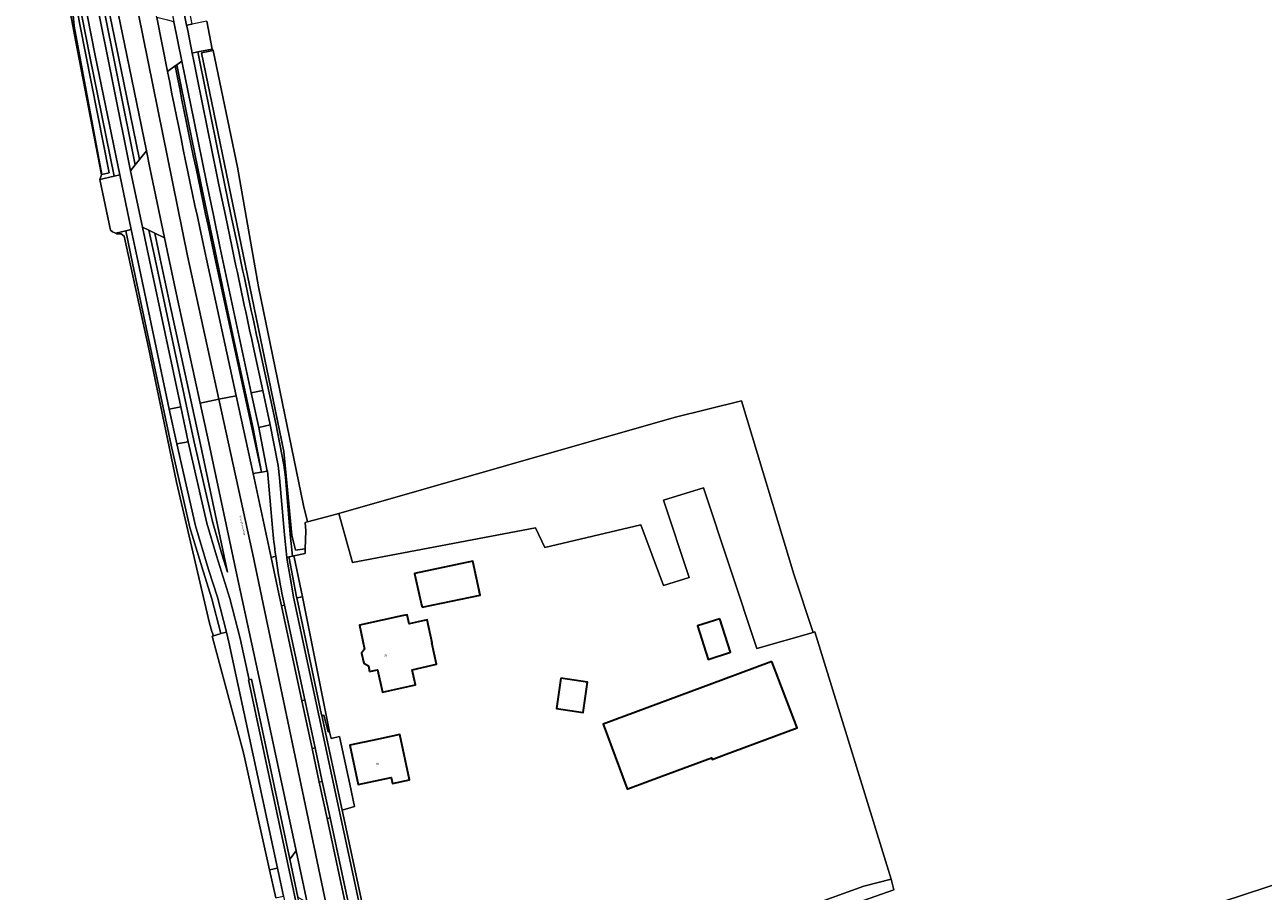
# Model space of a CAD drawing. Header units: metres. Extents: x 201541 to 204988, y 387833 to 394342.
# Tile 77 of 214: x 203878 to 204094, y 390160 to 390311. Entities that reach past the tile are written whole.
import ezdxf
from ezdxf.enums import TextEntityAlignment as Align

# ---------------------------------------------------------------- set-up
doc = ezdxf.new("R2010")
doc.units = ezdxf.units.M
doc.layers.get('Defpoints').update_dxf_attribs({"lineweight": 25})
for name, color, linetype, lineweight in [('B-WE-GR-BOUWLAND-GV', 80, 'Continuous', 13), ('B-WE-GR-GRAS-GV', 60, 'Continuous', 13), ('B-WE-GR-GROENVOORZIENING-GV', 80, 'Continuous', 18), ('B-WE-GR-HOUTWAL-GV', 40, 'Continuous', 13), ('B-WE-IE-TERREINAFSCHEIDING_KUNSTMATIG_HEKWERK-G', 20, 'IE-TERREINAFSCHEIDING-KUNSTMATIG', 18), ('B-WE-OG-BEBOUWING-GV', 7, 'Continuous', 35), ('B-WE-OG-BEBOUWING-T18', 10, 'Continuous', 18), ('B-WE-OG-TERREIN_CULTUURSCHEIDING-GV', 7, 'Continuous', 18), ('B-WE-OG-TERREIN_ERF-GV', 7, 'Continuous', 18), ('B-WE-OG-WATER_GREPPEL-GV', 160, 'Continuous', 18), ('B-WE-OG-WATER_SLOOT-GV', 120, 'Continuous', 18), ('B-WE-VH-ONVERHARD-GV', 252, 'Continuous', 18), ('B-WE-VH-VERHARDING_ASFALT-GV', 252, 'Continuous', 18), ('B-WE-VH-VERHARDING_BETON-GV', 252, 'Continuous', 18), ('B-WE-VH-VERHARDING_BETONSTRAATSTEEN-GV', 252, 'Continuous', 18), ('B-WE-VH-VERHARDING_TEGEL-GV', 252, 'Continuous', 18)]:
    doc.layers.add(name, color=color, linetype=linetype, lineweight=lineweight)
doc.styles.add('NLCS-ISO-M200-T18', font='NLCS-ISO.ttf', dxfattribs={"height": 0.36})
doc.linetypes.add('IE-TERREINAFSCHEIDING-KUNSTMATIG', pattern='A,4,[82,NLCS.SHX,S=0.75,R=90,X=0,Y=0],4,-2', length=10)

msp = doc.modelspace()

# ---------------------------------------------------------------- linework, layer by layer
at = {"layer": 'B-WE-GR-BOUWLAND-GV'}
for points in [[(203909.735, 390311.964), (203910.66, 390307.109), (203910.833, 390306.837), (203915.104, 390286.48), (203918.784, 390265.583), (203926.602, 390227.371), (203927.333, 390224.523), (203930.606, 390225.363), (203932.786, 390225.987), (203991.362, 390242.766), (204003.104, 390245.664), (204012.268, 390215.397), (204015.63, 390205.165), (204015.94, 390205.284), (204029.242, 390162.102), (204029.747, 390160.204), (203945.07, 390130.488)], [(204087.075, 390158.112), (204102.516, 390163.185)]]:
    msp.add_lwpolyline(points, dxfattribs=at)
at = {"layer": 'B-WE-GR-GRAS-GV'}
msp.add_lwpolyline([(203921.758, 390158.819), (203920.697, 390163.698), (203916.151, 390184.153), (203910.649, 390204.554), (203910.873, 390204.614), (203910.633, 390205.378), (203910.188, 390206.794), (203906.866, 390221.048), (203904.408, 390231.467), (203899.571, 390254.985), (203895.316, 390274.428), (203894.745, 390274.849), (203894.036, 390274.849), (203893.812, 390274.939), (203893.275, 390275.155), (203892.917, 390275.501), (203891.03, 390284.343), (203891.355, 390285.114), (203886.834, 390308.355), (203882.654, 390330.658)], dxfattribs=at)
msp.add_lwpolyline([(203946.679, 390112.028), (203947.017, 390112.1), (203948.11, 390112.294), (203945.07, 390130.488), (204029.747, 390160.204), (204029.242, 390162.102), (204024.476, 390160.834), (203943.82, 390131.744), (203942.571, 390131.263), (203943.328, 390127.672)], close=True, dxfattribs=at)
at = {"layer": 'B-WE-GR-GROENVOORZIENING-GV'}
msp.add_lwpolyline([(203885.168, 390342.458), (203890.34, 390316.069), (203896.387, 390285.868), (203897.205, 390286.878), (203891.321, 390316.263), (203885.945, 390343.692)], dxfattribs=at)
for points in [[(203918.814, 390240.985), (203917.502, 390247.052), (203915.566, 390256), (203913.815, 390264.152), (203912.084, 390272.308), (203910.871, 390278.089), (203909.669, 390283.871), (203907.503, 390294.436), (203905.359, 390305.006), (203904.468, 390304.366), (203906.523, 390294.236), (203908.69, 390283.669), (203909.892, 390277.885), (203911.106, 390272.102), (203912.837, 390263.943), (203914.588, 390255.789), (203917.832, 390240.796), (203919.296, 390233.209), (203920.28, 390233.388)], [(203922.077, 390163.993), (203913.603, 390203.511), (203913.154, 390205.24), (203912.186, 390204.989), (203912.055, 390204.955), (203910.873, 390204.614), (203910.649, 390204.554), (203916.151, 390184.153), (203920.697, 390163.698)], [(203920.697, 390163.698), (203921.758, 390158.819), (203922.547, 390158.99), (203923.126, 390159.117), (203922.077, 390163.993)]]:
    msp.add_lwpolyline(points, close=True, dxfattribs=at)
at = {"layer": 'B-WE-GR-HOUTWAL-GV'}
msp.add_lwpolyline([(204015.63, 390205.165), (204012.268, 390215.397), (204003.104, 390245.664), (203991.362, 390242.766), (203932.786, 390225.987), (203935.147, 390217.395), (203967.117, 390223.476), (203968.79, 390220.036), (203985.552, 390223.963), (203989.505, 390213.367), (203993.966, 390214.786), (203989.512, 390228.305), (203996.489, 390230.431), (204005.791, 390202.411)], close=True, dxfattribs=at)
at = {"layer": 'B-WE-IE-TERREINAFSCHEIDING_KUNSTMATIG_HEKWERK-G'}
msp.add_lwpolyline([(204015.63, 390205.165), (204015.94, 390205.284), (204029.242, 390162.102), (204024.476, 390160.834)], dxfattribs=at)
at = {"layer": 'B-WE-OG-BEBOUWING-GV'}
for points in [[(203947.315, 390209.579), (203957.47, 390211.728), (203956.213, 390217.672), (203946, 390215.512), (203946.182, 390214.689), (203947.221, 390210.003)], [(203938.165, 390198.381), (203939.532, 390198.683), (203940.395, 390194.777), (203946.156, 390196.05), (203945.574, 390198.686), (203949.86, 390199.633), (203949.036, 390203.363), (203949.114, 390203.38), (203948.224, 390207.413), (203945.05, 390206.712), (203944.702, 390208.289), (203943.803, 390208.09), (203940.344, 390207.325), (203936.382, 390206.45), (203937.288, 390202.294), (203936.749, 390201.579), (203937.159, 390199.797), (203937.952, 390199.372)], [(203999.324, 390207.592), (203995.439, 390206.346), (203997.321, 390200.477), (204001.206, 390201.723)], [(204008.438, 390200.09), (204000, 390196.971), (203978.953, 390189.189), (203983.149, 390177.841), (203983.264, 390177.884), (203989.199, 390180.078), (203997.874, 390183.285), (203997.973, 390183.018), (204000, 390183.768), (204012.84, 390188.515)], [(203971.593, 390197.201), (203970.805, 390191.926), (203975.461, 390191.23), (203976.249, 390196.505)], [(203939.693, 390186.555), (203934.736, 390185.506), (203936.189, 390178.642), (203941.934, 390179.858), (203942.154, 390178.821), (203945.116, 390179.448), (203943.444, 390187.349)]]:
    msp.add_lwpolyline(points, close=True, dxfattribs=at)
at = {"layer": 'B-WE-OG-TERREIN_CULTUURSCHEIDING-GV'}
for points in [[(203877.93, 390365.662), (203879.57, 390365.891), (203880.424, 390352.08), (203882.211, 390339.887), (203886.312, 390318.126), (203887.569, 390311.392), (203892.697, 390285.476), (203891.399, 390285.219), (203891.355, 390285.114), (203891.03, 390284.343), (203893.545, 390284.92), (203889.267, 390305.797), (203882.171, 390341.986)], [(203897.205, 390286.878), (203897.957, 390287.809), (203894.686, 390303.755), (203891.685, 390318.506), (203889.335, 390330.896), (203887.098, 390342.962), (203885.568, 390351.213), (203884.879, 390351.083)], [(203885.945, 390343.692), (203891.321, 390316.263), (203897.205, 390286.878)], [(203908.811, 390306.435), (203910.833, 390306.837), (203910.66, 390307.109), (203908.147, 390306.609)], [(203918.98, 390254.577), (203921.776, 390241.668), (203923.173, 390234.493), (203923.444, 390232.334), (203924.293, 390222.341), (203924.712, 390218.505), (203924.946, 390218.554), (203926.89, 390218.961), (203926.918, 390219.798), (203925.244, 390219.547), (203924.595, 390222.212), (203923.202, 390236.796), (203915.736, 390272.924), (203908.811, 390306.435)], [(203919.273, 390233.204), (203919.296, 390233.209), (203917.832, 390240.796), (203914.588, 390255.789), (203912.837, 390263.943), (203911.106, 390272.102), (203909.892, 390277.885), (203908.69, 390283.669), (203906.523, 390294.236), (203904.468, 390304.366), (203904.189, 390304.165)], [(203912.826, 390283.619), (203913.946, 390278.236), (203915.073, 390272.866)], [(203910.795, 390272.335), (203911.146, 390270.712), (203919.273, 390233.204)], [(204257.048, 390061.96), (204257.891, 390062.631), (204249.496, 390076.989), (204221.567, 390124.01), (204215.062, 390134.889), (204210.083, 390131.547), (204210.27, 390131.231), (204200.774, 390125.703), (204183.59, 390152.116), (204181.56, 390155.268), (204173.985, 390165.995), (204164.919, 390180.26), (204169.133, 390182.199), (204167.191, 390185.39), (204102.516, 390163.185), (204087.075, 390158.112), (204090.601, 390136.962), (204096.791, 390113.782), (204108.341, 390086.66), (204128.19, 390089.956)]]:
    msp.add_lwpolyline(points, dxfattribs=at)
for points in [[(203908.147, 390306.609, 0.0017805), (203912.826, 390283.619)], [(203904.189, 390304.165, 0.0041156), (203910.795, 390272.335)], [(203915.073, 390272.866, 0.0013631), (203918.98, 390254.577)]]:
    msp.add_lwpolyline(points, format="xyb", dxfattribs=at)
for points in [[(203899.571, 390254.985), (203904.408, 390231.467), (203906.866, 390221.048), (203910.188, 390206.794), (203910.633, 390205.378), (203910.873, 390204.614), (203912.055, 390204.955), (203912.186, 390204.989), (203910.605, 390211.084), (203909.085, 390215.88), (203906.777, 390223.549), (203903.487, 390237.921), (203896.767, 390269.687), (203895.569, 390275.352), (203893.812, 390274.939), (203894.036, 390274.849), (203894.745, 390274.849), (203895.316, 390274.428)], [(203907.446, 390238.718), (203910.698, 390224.562), (203912.362, 390218.838), (203913.347, 390215.701), (203908.612, 390238.015), (203903.159, 390263.115), (203901.584, 390270.473), (203900.622, 390274.973), (203899.627, 390275.446), (203900.694, 390270.434)]]:
    msp.add_lwpolyline(points, close=True, dxfattribs=at)
at = {"layer": 'B-WE-OG-TERREIN_ERF-GV'}
msp.add_lwpolyline([(203943.82, 390131.744), (204024.476, 390160.834), (204029.242, 390162.102), (204015.94, 390205.284), (204015.63, 390205.165), (204005.791, 390202.411), (203996.489, 390230.431), (203989.512, 390228.305), (203993.966, 390214.786), (203989.505, 390213.367), (203985.552, 390223.963), (203968.79, 390220.036), (203967.117, 390223.476), (203935.147, 390217.395), (203932.786, 390225.987), (203930.606, 390225.363), (203927.333, 390224.523), (203926.884, 390224.408), (203927.022, 390222.96), (203926.918, 390219.798), (203926.89, 390218.961), (203924.946, 390218.554), (203924.986, 390218.359), (203926.43, 390211.41), (203931.173, 390187.838), (203931.432, 390186.684), (203932.922, 390186.985), (203934.727, 390178.699), (203935.529, 390174.758), (203933.36, 390174.155), (203937.489, 390154.88)], dxfattribs=at)
for points in [[(203946.182, 390214.689), (203946, 390215.512), (203956.213, 390217.672), (203957.47, 390211.728), (203947.315, 390209.579), (203947.221, 390210.003)], [(203938.165, 390198.381), (203937.952, 390199.372), (203937.159, 390199.797), (203936.749, 390201.579), (203937.288, 390202.294), (203936.382, 390206.45), (203940.344, 390207.325), (203943.803, 390208.09), (203944.702, 390208.289), (203945.05, 390206.712), (203948.224, 390207.413), (203949.114, 390203.38), (203949.036, 390203.363), (203949.86, 390199.633), (203945.574, 390198.686), (203946.156, 390196.05), (203940.395, 390194.777), (203939.532, 390198.683)], [(203999.324, 390207.592), (204001.206, 390201.723), (203997.321, 390200.477), (203995.439, 390206.346)], [(203997.874, 390183.285), (203989.199, 390180.078), (203983.264, 390177.884), (203983.149, 390177.841), (203978.953, 390189.189), (204000, 390196.971), (204008.438, 390200.09), (204012.84, 390188.515), (204000, 390183.768), (203997.973, 390183.018)], [(203971.593, 390197.201), (203976.249, 390196.505), (203975.461, 390191.23), (203970.805, 390191.926)], [(203934.736, 390185.506), (203939.693, 390186.555), (203943.444, 390187.349), (203945.116, 390179.448), (203942.154, 390178.821), (203941.934, 390179.858), (203936.189, 390178.642)]]:
    msp.add_lwpolyline(points, close=True, dxfattribs=at)
at = {"layer": 'B-WE-OG-WATER_GREPPEL-GV'}
for points in [[(203879.57, 390365.891), (203877.93, 390365.662), (203877.941, 390365.317), (203878.889, 390350.234), (203879.744, 390347.192), (203881.817, 390339.813), (203883.339, 390331.734), (203883.472, 390331.032), (203885.918, 390318.052), (203886.447, 390312.38), (203886.566, 390311.1), (203891.399, 390285.219), (203892.697, 390285.476), (203887.569, 390311.392), (203886.312, 390318.126), (203882.211, 390339.887), (203880.424, 390352.08)], [(203926.918, 390219.798), (203927.022, 390222.96), (203926.884, 390224.408), (203927.333, 390224.523), (203926.602, 390227.371), (203918.784, 390265.583), (203915.104, 390286.48), (203910.833, 390306.837), (203908.811, 390306.435), (203915.736, 390272.924), (203923.202, 390236.796), (203924.595, 390222.212), (203925.244, 390219.547)]]:
    msp.add_lwpolyline(points, close=True, dxfattribs=at)
at = {"layer": 'B-WE-OG-WATER_SLOOT-GV'}
msp.add_lwpolyline([(203882.654, 390330.658), (203886.834, 390308.355), (203891.355, 390285.114), (203891.399, 390285.219), (203886.566, 390311.1), (203886.447, 390312.38), (203882.993, 390330.676)], dxfattribs=at)
at = {"layer": 'B-WE-VH-ONVERHARD-GV'}
for points in [[(203888.573, 390343.235), (203887.042, 390351.49), (203885.568, 390351.213), (203887.098, 390342.962), (203889.335, 390330.896), (203891.685, 390318.506), (203894.686, 390303.755), (203897.957, 390287.809), (203899.179, 390289.319), (203896.156, 390304.055), (203893.157, 390318.795), (203890.809, 390331.172)], [(203904.326, 390320.773), (203905.136, 390316.645), (203906.208, 390311.264), (203907.189, 390311.459), (203906.117, 390316.839), (203905.309, 390320.954)], [(203905.172, 390244.595), (203906.468, 390238.51), (203909.73, 390224.31), (203911.405, 390218.549), (203913.741, 390211.109), (203915.535, 390204.131), (203917.1, 390196.93), (203917.526, 390197.028), (203924.241, 390165.596), (203925.339, 390167.023), (203919.553, 390193.972), (203915.147, 390214.446), (203910.079, 390238.33), (203908.571, 390245.272), (203904.625, 390263.431), (203903.051, 390270.787), (203902.329, 390274.162), (203900.622, 390274.973), (203901.584, 390270.473), (203903.159, 390263.115), (203908.612, 390238.015), (203913.347, 390215.701), (203912.362, 390218.838), (203910.698, 390224.562), (203907.446, 390238.718), (203900.694, 390270.434), (203899.627, 390275.446), (203898.49, 390275.986), (203899.716, 390270.226)], [(203903.181, 390244.199), (203897.745, 390269.894), (203896.543, 390275.58), (203895.569, 390275.352), (203896.767, 390269.687), (203903.487, 390237.921), (203906.777, 390223.549), (203909.085, 390215.88), (203910.605, 390211.084), (203912.186, 390204.989), (203913.154, 390205.24), (203911.566, 390211.361), (203910.04, 390216.175), (203907.744, 390223.805), (203904.465, 390238.128)], [(203931.173, 390187.838), (203926.43, 390211.41), (203925.425, 390211.245), (203926.251, 390207.384), (203929.783, 390190.82), (203929.814, 390190.675), (203930.195, 390190.765), (203930.925, 390187.82)]]:
    msp.add_lwpolyline(points, close=True, dxfattribs=at)
for points in [[(203904.189, 390304.165), (203902.851, 390303.204)], [(203909.329, 390272.018), (203909.68, 390270.395), (203914.853, 390246.524)], [(203914.853, 390246.524), (203917.797, 390232.935), (203919.273, 390233.204), (203911.146, 390270.712), (203910.795, 390272.335)]]:
    msp.add_lwpolyline(points, dxfattribs=at)
for points in [[(203910.795, 390272.335, -0.0041156), (203904.189, 390304.165)], [(203902.851, 390303.204, 0.0040392), (203909.329, 390272.018)]]:
    msp.add_lwpolyline(points, format="xyb", dxfattribs=at)
at = {"layer": 'B-WE-VH-VERHARDING_ASFALT-GV'}
for points in [[(203911.832, 390245.922), (203906.34, 390270.965), (203894.3, 390330.507), (203891.871, 390343.557), (203888.573, 390343.235), (203890.809, 390331.172), (203893.157, 390318.795), (203896.156, 390304.055), (203899.179, 390289.319), (203899.786, 390286.375), (203902.329, 390274.162), (203903.051, 390270.787), (203904.625, 390263.431), (203908.571, 390245.272)], [(203932.56, 390148.297), (203932.334, 390149.326), (203917.781, 390218.795), (203911.832, 390245.922), (203908.571, 390245.272), (203910.079, 390238.33), (203915.147, 390214.446), (203919.553, 390193.972), (203925.339, 390167.023), (203927.274, 390158.013), (203929.492, 390147.666)], [(203911.832, 390245.922), (203917.781, 390218.795), (203932.334, 390149.326), (203932.56, 390148.297), (203935.818, 390148.968), (203933.886, 390157.971), (203930.731, 390172.674), (203929.363, 390179.046), (203928.105, 390184.907), (203926.31, 390193.27), (203922.76, 390209.812), (203922.309, 390211.915), (203920.947, 390218.26), (203917.797, 390232.935), (203914.853, 390246.524)]]:
    msp.add_lwpolyline(points, close=True, dxfattribs=at)
for points in [[(203902.851, 390303.204), (203901.001, 390312.614), (203900.306, 390316.183), (203897.61, 390330.049), (203895.002, 390343.985), (203891.871, 390343.557)], [(203891.871, 390343.557), (203894.3, 390330.507), (203906.34, 390270.965), (203911.832, 390245.922), (203914.853, 390246.524), (203909.68, 390270.395), (203909.329, 390272.018)]]:
    msp.add_lwpolyline(points, dxfattribs=at)
msp.add_lwpolyline([(203909.329, 390272.018, -0.0040392), (203902.851, 390303.204)], format="xyb", dxfattribs=at)
at = {"layer": 'B-WE-VH-VERHARDING_BETON-GV'}
for points in [[(203906.208, 390311.264), (203905.136, 390316.645), (203904.326, 390320.773), (203902.934, 390327.931), (203901.671, 390334.495), (203900.42, 390341.062), (203899.753, 390344.592), (203897.743, 390344.338), (203898.557, 390340.011), (203899.737, 390333.818), (203900.923, 390327.626), (203902.457, 390319.663), (203903.967, 390311.874), (203904.66, 390308.439), (203905.359, 390305.006)], [(203905.359, 390305.006), (203907.503, 390294.436), (203909.669, 390283.871), (203910.871, 390278.089), (203912.084, 390272.308), (203913.815, 390264.152), (203915.566, 390256), (203917.502, 390247.052), (203919.501, 390247.45), (203918.003, 390254.365)], [(203914.094, 390272.661), (203912.967, 390278.031), (203911.847, 390283.416)]]:
    msp.add_lwpolyline(points, dxfattribs=at)
for points in [[(203896.543, 390275.58), (203897.745, 390269.894), (203903.181, 390244.199), (203905.172, 390244.595), (203899.716, 390270.226), (203898.49, 390275.986), (203896.387, 390285.868), (203890.34, 390316.069), (203885.168, 390342.458), (203883.152, 390342.178), (203890.247, 390305.994), (203894.52, 390285.144)], [(203917.502, 390247.052), (203918.814, 390240.985), (203920.799, 390241.456), (203919.501, 390247.45)], [(203906.468, 390238.51), (203905.172, 390244.595), (203903.181, 390244.199), (203904.465, 390238.128)]]:
    msp.add_lwpolyline(points, close=True, dxfattribs=at)
for points in [[(203907.166, 390306.414, -0.0020628), (203906.208, 390311.264)], [(203911.847, 390283.416, -0.0017798), (203907.166, 390306.414)], [(203918.003, 390254.365, -0.0013738), (203914.094, 390272.661)]]:
    msp.add_lwpolyline(points, format="xyb", dxfattribs=at)
at = {"layer": 'B-WE-VH-VERHARDING_BETONSTRAATSTEEN-GV'}
for points in [[(203882.171, 390341.986), (203889.267, 390305.797), (203893.545, 390284.92), (203894.52, 390285.144), (203890.247, 390305.994), (203883.152, 390342.178), (203883.085, 390342.522)], [(203907.166, 390306.414), (203908.147, 390306.609), (203910.66, 390307.109), (203909.735, 390311.964), (203907.189, 390311.459), (203906.208, 390311.264)], [(203908.147, 390306.609), (203907.166, 390306.414)], [(203911.847, 390283.416), (203912.967, 390278.031), (203914.094, 390272.661)], [(203915.073, 390272.866), (203913.946, 390278.236), (203912.826, 390283.619)], [(203918.003, 390254.365), (203919.501, 390247.45)], [(203919.501, 390247.45), (203920.799, 390241.456), (203922.185, 390234.335), (203922.449, 390232.229), (203923.298, 390222.244), (203923.729, 390218.299), (203924.101, 390218.377), (203924.712, 390218.505), (203924.293, 390222.341), (203923.444, 390232.334), (203923.173, 390234.493), (203921.776, 390241.668), (203918.98, 390254.577)], [(203921.217, 390223.477), (203920.354, 390233.402), (203920.28, 390233.388), (203919.296, 390233.209), (203919.273, 390233.204), (203917.797, 390232.935), (203920.947, 390218.26), (203921.767, 390218.516)], [(203921.767, 390218.516), (203920.947, 390218.26)], [(203920.947, 390218.26), (203922.309, 390211.915), (203922.76, 390209.812), (203923.296, 390209.939), (203922.848, 390212.031)], [(203937.489, 390154.88), (203933.36, 390174.155), (203929.814, 390190.675), (203929.783, 390190.82), (203926.251, 390207.384), (203925.425, 390211.245), (203925.392, 390211.399), (203924.136, 390218.188), (203924.101, 390218.377), (203923.729, 390218.299), (203923.818, 390217.48), (203924.456, 390213.846), (203924.896, 390211.34), (203938.166, 390149.452)], [(203947.164, 390058.639), (203945.773, 390065.346), (203944.823, 390069.64), (203941.982, 390082.934), (203941.071, 390087.257), (203939.378, 390095.062), (203938.515, 390099.04), (203937.577, 390103.363), (203936.73, 390107.347), (203934.304, 390118.733), (203933.065, 390124.473), (203925.653, 390158.953), (203924.241, 390165.596), (203917.526, 390197.028), (203917.1, 390196.93), (203916.999, 390196.907), (203927.631, 390147.282)]]:
    msp.add_lwpolyline(points, dxfattribs=at)
for points in [[(203905.359, 390305.006), (203904.66, 390308.439), (203903.967, 390311.874), (203902.897, 390312.141), (203902.607, 390312.213), (203901.001, 390312.614), (203902.851, 390303.204), (203904.189, 390304.165), (203904.468, 390304.366)], [(203902.329, 390274.162), (203899.786, 390286.375), (203899.179, 390289.319), (203897.957, 390287.809), (203897.205, 390286.878), (203896.387, 390285.868), (203898.49, 390275.986), (203899.627, 390275.446), (203900.622, 390274.973)], [(203891.03, 390284.343), (203892.917, 390275.501), (203893.275, 390275.155), (203893.812, 390274.939), (203895.569, 390275.352), (203896.543, 390275.58), (203894.52, 390285.144), (203893.545, 390284.92)], [(203926.43, 390211.41), (203924.986, 390218.359), (203924.946, 390218.554), (203924.712, 390218.505), (203924.101, 390218.377), (203924.136, 390218.188), (203925.392, 390211.399), (203925.425, 390211.245)], [(203926.31, 390193.27), (203926.836, 390193.401), (203923.296, 390209.939), (203922.76, 390209.812)], [(203928.105, 390184.907), (203928.628, 390185.056), (203926.836, 390193.401), (203926.31, 390193.27)], [(203932.922, 390186.985), (203931.432, 390186.684), (203931.173, 390187.838), (203930.925, 390187.82), (203930.195, 390190.765), (203929.814, 390190.675), (203933.36, 390174.155), (203935.529, 390174.758), (203934.727, 390178.699)], [(203928.628, 390185.056), (203928.105, 390184.907), (203929.363, 390179.046), (203929.896, 390179.152)], [(203931.262, 390172.792), (203929.896, 390179.152), (203929.363, 390179.046), (203930.731, 390172.674)], [(203931.262, 390172.792), (203930.731, 390172.674), (203933.886, 390157.971), (203934.42, 390158.09)], [(203925.339, 390167.023), (203924.241, 390165.596), (203925.653, 390158.953), (203927.274, 390158.013)]]:
    msp.add_lwpolyline(points, close=True, dxfattribs=at)
for points in [[(203906.208, 390311.264, 0.0020628), (203907.166, 390306.414)], [(203907.166, 390306.414, 0.0017798), (203911.847, 390283.416)], [(203912.826, 390283.619, -0.0017805), (203908.147, 390306.609)], [(203914.094, 390272.661, 0.0013738), (203918.003, 390254.365)], [(203918.98, 390254.577, -0.0013631), (203915.073, 390272.866)], [(203921.767, 390218.516, -0.0117038), (203921.217, 390223.477)], [(203922.848, 390212.031, -0.0155785), (203921.767, 390218.516)]]:
    msp.add_lwpolyline(points, format="xyb", dxfattribs=at)
at = {"layer": 'B-WE-VH-VERHARDING_TEGEL-GV'}
for points in [[(203934.42, 390158.09), (203936.355, 390149.079), (203938.166, 390149.452), (203924.896, 390211.34), (203924.456, 390213.846), (203923.818, 390217.48), (203923.729, 390218.299), (203923.298, 390222.244), (203922.449, 390232.229), (203922.185, 390234.335), (203920.799, 390241.456), (203918.814, 390240.985), (203920.28, 390233.388), (203920.354, 390233.402), (203921.217, 390223.477)], [(203922.848, 390212.031), (203923.296, 390209.939), (203926.836, 390193.401), (203928.628, 390185.056), (203929.896, 390179.152), (203931.262, 390172.792), (203934.42, 390158.09)]]:
    msp.add_lwpolyline(points, dxfattribs=at)
msp.add_lwpolyline([(203923.126, 390159.117), (203925.754, 390146.896), (203927.631, 390147.282), (203916.999, 390196.907), (203917.1, 390196.93), (203915.535, 390204.131), (203913.741, 390211.109), (203911.405, 390218.549), (203909.73, 390224.31), (203906.468, 390238.51), (203904.465, 390238.128), (203907.744, 390223.805), (203910.04, 390216.175), (203911.566, 390211.361), (203913.154, 390205.24), (203913.603, 390203.511), (203922.077, 390163.993)], close=True, dxfattribs=at)
for points in [[(203921.217, 390223.477, 0.0117038), (203921.767, 390218.516)], [(203921.767, 390218.516, 0.0155785), (203922.848, 390212.031)]]:
    msp.add_lwpolyline(points, format="xyb", dxfattribs=at)

# ---------------------------------------------------------------- texts
at = {"layer": 'B-WE-OG-BEBOUWING-T18', "style": 'NLCS-ISO-M200-T18'}
for s, rotation, p in [('20', 12.4, (203940.946, 390201.179)), ('18', 11.9, (203939.522, 390182.214))]:
    msp.add_text(s, height=0.36, rotation=rotation, dxfattribs=at).set_placement(p, align=Align.MIDDLE)
at = {"layer": 'Defpoints', "color": 250, "style": 'NLCS-ISO-M200-T18'}
msp.add_text('Kloosterstraat', height=0.36, rotation=282.2, dxfattribs=at).set_placement((203915.963, 390223.865), align=Align.MIDDLE)

doc.saveas('drawing.dxf')
